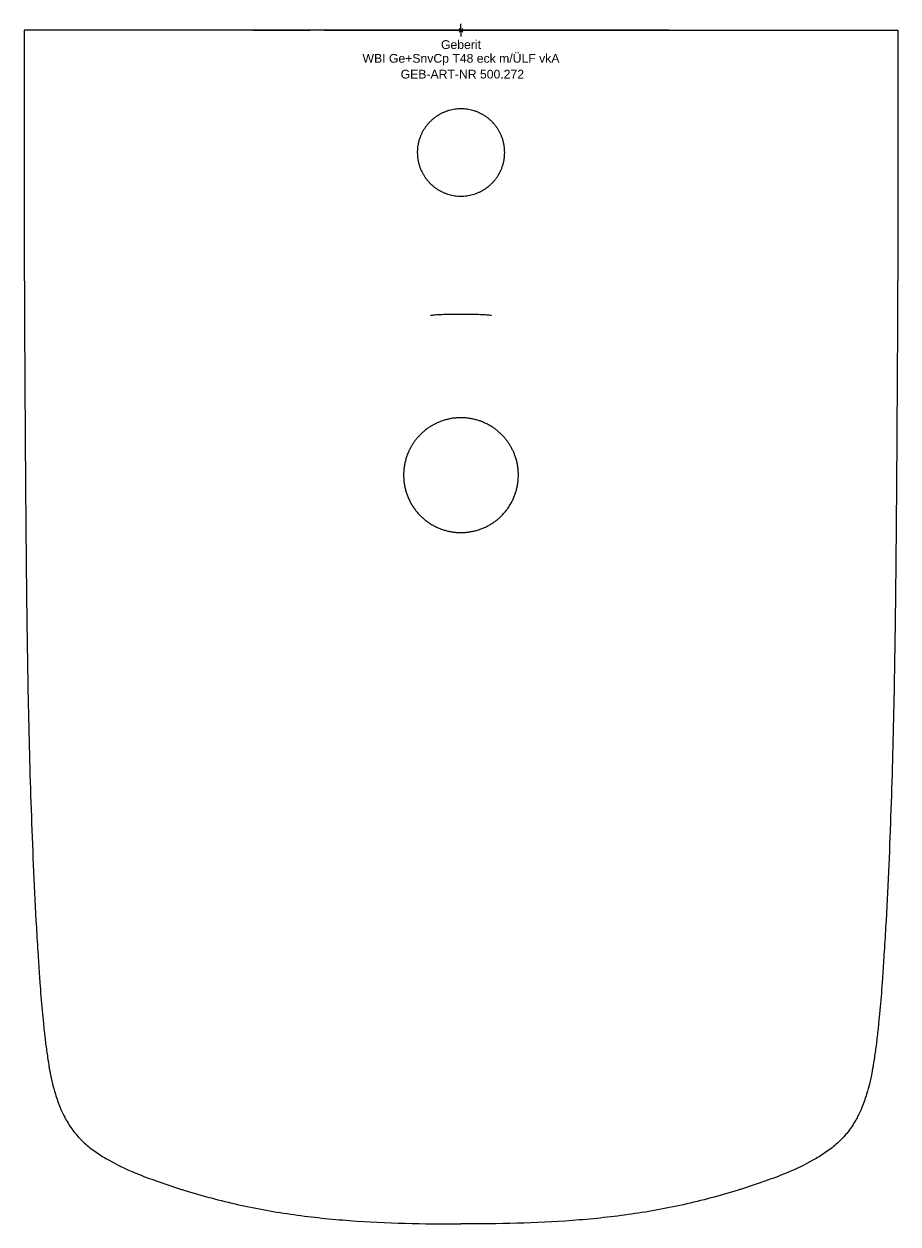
# Model space of a CAD drawing. Header units: millimetres. Extents: x -175 to 175, y -478 to 2.
import ezdxf
from ezdxf.enums import TextEntityAlignment as Align

# ---------------------------------------------------------------- set-up
doc = ezdxf.new("R2010")
doc.units = ezdxf.units.MM
doc.layers.get('0').update_dxf_attribs({"linetype": 'CONTINUOUS'})
for name, color, linetype, lineweight in [('Arbeitspunkt(DIN)', 7, 'CONTINUOUS', 25), ('GEB-ART-NR', 1, 'CONTINUOUS', 18), ('GEB-BEZUG', 2, 'CONTINUOUS', 25), ('GEB-TEXT', 5, 'CONTINUOUS', 18)]:
    doc.layers.add(name, color=color, linetype=linetype, lineweight=lineweight)
doc.layers.add('GEB-KONTUR-A', color=5, linetype='CONTINUOUS')
doc.styles.get("Standard").update_dxf_attribs({"font": 'arial.ttf'})

# ---------------------------------------------------------------- blocks, each defined once
blk = doc.blocks.new('Einfügepunkt')
at = {"layer": 'GEB-BEZUG'}
for p, q in [((-0.71, -0.71), (0.71, 0.71)), ((-0.71, 0.71), (0.71, -0.71))]:
    blk.add_line(p, q, dxfattribs=at)

msp = doc.modelspace()

# ---------------------------------------------------------------- linework, layer by layer
at = {"layer": 'Arbeitspunkt(DIN)', "ltscale": 25}
for q in [(-2.5, 0), (0, 2.5), (0, -2.5), (2.5, 0)]:
    msp.add_line((0, 0), q, dxfattribs=at)
at = {"layer": 'GEB-KONTUR-A', "ltscale": 25}
for centre, major_axis, ratio, start_param, end_param in [((-47.76, 0), (-14, 0), 0.00006, 5.231863, 5.858648), ((47.77, 0), (14, 0), 0.00006, 0.424538, 1.051323), ((7.78, -111.97), (-0.07, -2), 0.598177, 6.283082, 6.283192)]:
    msp.add_ellipse(centre, major_axis=major_axis, ratio=ratio, start_param=start_param, end_param=end_param, dxfattribs=at)
for points, knots in [([(-175.01, 0), (-175.11, -20.19), (-175.12, -40.39), (-175.07, -70.96), (-175.05, -81.33), (-174.98, -102.07), (-174.93, -112.45), (-174.83, -132.44), (-174.78, -142.05), (-174.71, -152.44), (-174.71, -153.22), (-174.64, -164.44), (-174.56, -174.86), (-174.4, -195.75), (-174.32, -206.22), (-174.1, -227.21), (-173.98, -237.72), (-173.7, -255.65), (-173.57, -263.05), (-173.26, -277.87), (-173.08, -285.29), (-172.67, -300.12), (-172.44, -307.53), (-171.91, -322.36), (-171.61, -329.77), (-170.94, -344.59), (-170.57, -352), (-169.95, -363.09), (-169.73, -366.79), (-169.32, -373.34), (-169.14, -376.19), (-168.88, -379.88), (-168.83, -380.72), (-168.5, -385.27), (-168.21, -388.97), (-167.71, -394.43), (-167.54, -396.18), (-167.15, -399.91), (-166.93, -401.88), (-166.47, -405.74), (-166.23, -407.61), (-165.7, -411.38), (-165.42, -413.27), (-165.01, -415.67), (-164.92, -416.19), (-164.23, -419.93), (-163.5, -423.13), (-161.99, -428.06), (-161.36, -429.84), (-160.19, -432.65), (-159.7, -433.71), (-158.86, -435.38), (-158.52, -436), (-157.26, -438.23), (-156.24, -439.79), (-154.73, -441.73), (-154.36, -442.19), (-153.15, -443.6), (-152.27, -444.51), (-150, -446.66), (-148.53, -447.84), (-146.99, -448.95), (-146.97, -448.97), (-145.44, -450.07), (-143.87, -451.07), (-139.02, -453.92), (-135.66, -455.56), (-131.56, -457.34), (-130.91, -457.61), (-127.45, -459.04), (-124.61, -460.1), (-118.66, -462.22), (-115.54, -463.27), (-111.95, -464.4), (-111.5, -464.54), (-107.43, -465.81), (-103.8, -466.85), (-96.49, -468.79), (-92.81, -469.69), (-85.44, -471.32), (-81.74, -472.07), (-74.34, -473.39), (-70.64, -473.98), (-59.54, -475.53), (-52.11, -476.29), (-37.27, -477.4), (-29.85, -477.75), (-14.96, -478.17), (-7.49, -478.24), (0, -478.24)], [0.000001, 0.000001, 0.000001, 0.000001, 0.0998518, 0.0998518, 0.151143, 0.151143, 0.20246, 0.20246, 0.25, 0.25, 0.2538653, 0.2538653, 0.3054628, 0.3054628, 0.3572755, 0.3572755, 0.4092661, 0.4092661, 0.4458638, 0.4458638, 0.4825165, 0.4825165, 0.5192041, 0.5192041, 0.5558814, 0.5558814, 0.5925383, 0.5925383, 0.6108577, 0.6108577, 0.625, 0.625, 0.6291716, 0.6291716, 0.6475401, 0.6475401, 0.65625, 0.65625, 0.666089, 0.666089, 0.6754633, 0.6754633, 0.684882, 0.684882, 0.6875, 0.6875, 0.7036791, 0.7036791, 0.7129924, 0.7129924, 0.71875, 0.71875, 0.7222406, 0.7222406, 0.7314242, 0.7314242, 0.734375, 0.734375, 0.7406016, 0.7406016, 0.7498559, 0.7498559, 0.75, 0.75, 0.7591648, 0.7591648, 0.7777301, 0.7777301, 0.78125, 0.78125, 0.7962333, 0.7962333, 0.8125, 0.8125, 0.8148397, 0.8148397, 0.8335313, 0.8335313, 0.8522317, 0.8522317, 0.870879, 0.870879, 0.8894308, 0.8894308, 0.9263111, 0.9263111, 0.9630061, 0.9630061, 1, 1, 1, 1]), ([(-165.8, 0), (-166.63, 0), (-167.93, 0), (-169.35, 0), (-170.46, 0), (-171.48, 0), (-172.33, 0), (-173.17, 0), (-173.85, 0), (-174.31, 0), (-174.77, 0), (-175.01, 0), (-175.01, 0)], [-1.562875, -1.562875, -1.562875, -1.562875, -1.096844, -1.096844, -1.096844, -0.731648, -0.731648, -0.731648, -0.366452, -0.366452, -0.366452, 0, 0, 0, 0]), ([(0, 0), (-27.63, 0), (-55.27, 0), (-82.91, 0), (-103.09, 0), (-123.28, 0), (-143.46, 0), (-150.9, 0), (-158.35, 0), (-165.8, 0)], [-16.580568, -16.580568, -16.580568, -16.580568, -8.290367, -8.290367, -8.290367, -2.234815, -2.234815, -2.234815, -0.000076, -0.000076, -0.000076, -0.000076]), ([(-54.72, 0), (-51.06, 0), (-47.3, 0), (-43.45, 0), (-38.54, 0), (-33.48, 0), (-28.3, 0), (-26.29, 0), (-24.26, 0), (-22.18, 0), (-15.26, 0), (-7.9, 0), (0, 0)], [-6.364869, -6.364869, -6.364869, -6.364869, -4.922279, -4.922279, -4.922279, -3.081891, -3.081891, -3.081891, -2.370654, -2.370654, -2.370654, 0, 0, 0, 0]), ([(54.72, 0), (51.04, 0), (47.29, 0), (43.45, 0), (38.51, 0), (33.45, 0), (28.3, 0), (26.27, 0), (24.23, 0), (22.18, 0), (14.95, 0), (7.56, 0), (0, 0)], [0, 0, 0, 0, 0.2184219, 0.2184219, 0.2184219, 0.5, 0.5, 0.5, 0.6105728, 0.6105728, 0.6105728, 1, 1, 1, 1]), ([(175.01, 0), (175.11, -20.19), (175.12, -40.39), (175.07, -70.96), (175.05, -81.33), (174.98, -102.07), (174.94, -112.45), (174.83, -132.44), (174.78, -142.05), (174.71, -152.44), (174.71, -153.22), (174.64, -164.44), (174.56, -174.86), (174.4, -195.75), (174.32, -206.22), (174.11, -227.21), (173.98, -237.72), (173.7, -255.65), (173.57, -263.05), (173.26, -277.87), (173.08, -285.29), (172.67, -300.12), (172.44, -307.53), (171.91, -322.36), (171.62, -329.77), (170.95, -344.59), (170.57, -351.99), (169.95, -363.09), (169.73, -366.79), (169.32, -373.34), (169.14, -376.19), (168.89, -379.88), (168.83, -380.72), (168.5, -385.27), (168.21, -388.97), (167.71, -394.43), (167.54, -396.18), (167.15, -399.91), (166.93, -401.88), (166.47, -405.74), (166.23, -407.61), (165.7, -411.38), (165.42, -413.27), (165.01, -415.67), (164.92, -416.19), (164.23, -419.93), (163.51, -423.13), (161.99, -428.06), (161.36, -429.84), (160.19, -432.65), (159.7, -433.71), (158.86, -435.38), (158.53, -436), (157.26, -438.23), (156.24, -439.79), (154.74, -441.73), (154.36, -442.19), (153.15, -443.6), (152.27, -444.51), (150, -446.66), (148.53, -447.84), (146.99, -448.95), (146.97, -448.97), (145.44, -450.07), (143.87, -451.07), (139.02, -453.92), (135.66, -455.56), (131.56, -457.34), (130.91, -457.61), (127.45, -459.04), (124.61, -460.1), (118.66, -462.22), (115.54, -463.27), (111.95, -464.4), (111.5, -464.54), (107.44, -465.81), (103.8, -466.85), (96.49, -468.79), (92.82, -469.69), (85.44, -471.32), (81.75, -472.07), (74.34, -473.39), (70.64, -473.98), (59.54, -475.53), (52.11, -476.29), (37.27, -477.4), (29.85, -477.75), (14.96, -478.17), (7.49, -478.24), (0, -478.24)], [0.0000012, 0.0000012, 0.0000012, 0.0000012, 0.0998502, 0.0998502, 0.1511422, 0.1511422, 0.2024599, 0.2024599, 0.25, 0.25, 0.2538655, 0.2538655, 0.305463, 0.305463, 0.3572757, 0.3572757, 0.4092663, 0.4092663, 0.445864, 0.445864, 0.4825166, 0.4825166, 0.5192043, 0.5192043, 0.5558822, 0.5558822, 0.5925395, 0.5925395, 0.6108586, 0.6108586, 0.625, 0.625, 0.6291718, 0.6291718, 0.6475403, 0.6475403, 0.65625, 0.65625, 0.6660892, 0.6660892, 0.6754635, 0.6754635, 0.6848822, 0.6848822, 0.6875, 0.6875, 0.703679, 0.703679, 0.7129924, 0.7129924, 0.71875, 0.71875, 0.7222408, 0.7222408, 0.7314246, 0.7314246, 0.734375, 0.734375, 0.740602, 0.740602, 0.7498563, 0.7498563, 0.75, 0.75, 0.7591637, 0.7591637, 0.7777294, 0.7777294, 0.78125, 0.78125, 0.7962345, 0.7962345, 0.8125, 0.8125, 0.8148394, 0.8148394, 0.8335304, 0.8335304, 0.8522306, 0.8522306, 0.8708782, 0.8708782, 0.8894301, 0.8894301, 0.92631, 0.92631, 0.963013, 0.963013, 1, 1, 1, 1]), ([(0, 0), (27.64, 0), (55.27, 0), (82.91, 0), (103.09, 0), (123.28, 0), (143.46, 0), (150.9, 0), (158.35, 0), (165.8, 0)], [0, 0, 0, 0, 8.290523, 8.290523, 8.290523, 14.346311, 14.346311, 14.346311, 16.581132, 16.581132, 16.581132, 16.581132]), ([(165.8, 0), (166.03, 0), (166.26, 0), (166.49, 0), (166.72, 0), (166.95, 0), (167.18, 0), (167.42, 0), (167.65, 0), (167.88, 0), (168.11, 0), (168.34, 0), (168.57, 0), (168.79, 0), (169.02, 0), (169.24, 0), (169.27, 0), (169.31, 0), (169.34, 0), (169.56, 0), (169.78, 0), (169.99, 0), (170.2, 0), (170.41, 0), (170.62, 0), (170.82, 0), (171.01, 0), (171.2, 0), (171.39, 0), (171.57, 0), (171.75, 0), (171.92, 0), (172.09, 0), (172.25, 0), (172.28, 0), (172.3, 0), (172.33, 0), (172.49, 0), (172.64, 0), (172.79, 0), (172.94, 0), (173.08, 0), (173.22, 0), (173.36, 0), (173.49, 0), (173.61, 0), (173.74, 0), (173.85, 0), (173.96, 0), (174.07, 0), (174.17, 0), (174.26, 0), (174.28, 0), (174.3, 0), (174.31, 0), (174.4, 0), (174.48, 0), (174.56, 0), (174.63, 0), (174.7, 0), (174.75, 0), (174.81, 0), (174.85, 0), (174.89, 0), (174.93, 0), (174.96, 0), (174.97, 0), (174.99, 0), (175.01, 0), (175.01, 0), (175.01, 0), (175.01, 0), (175.01, 0)], [0, 0, 0, 0, 0.0468291, 0.0468291, 0.0468291, 0.0945983, 0.0945983, 0.0945983, 0.1434527, 0.1434527, 0.1434527, 0.1926859, 0.1926859, 0.1926859, 0.242012, 0.242012, 0.242012, 0.2499866, 0.2499866, 0.2499866, 0.2993219, 0.2993219, 0.2993219, 0.3494896, 0.3494896, 0.3494896, 0.3980395, 0.3980395, 0.3980395, 0.4459014, 0.4459014, 0.4459014, 0.4926279, 0.4926279, 0.4926279, 0.4999927, 0.4999927, 0.4999927, 0.5466758, 0.5466758, 0.5466758, 0.5942963, 0.5942963, 0.5942963, 0.6429978, 0.6429978, 0.6429978, 0.6920734, 0.6920734, 0.6920734, 0.7412341, 0.7412341, 0.7412341, 0.7500205, 0.7500205, 0.7500205, 0.7991847, 0.7991847, 0.7991847, 0.8493885, 0.8493885, 0.8493885, 0.8977527, 0.8977527, 0.8977527, 0.9454329, 0.9454329, 0.9454329, 0.9919831, 0.9919831, 0.9919831, 0.9999999, 0.9999999, 0.9999999, 0.9999999]), ([(0, -31.47), (-0.39, -31.47), (-0.79, -31.48), (-1.58, -31.54), (-1.97, -31.58), (-2.75, -31.68), (-3.14, -31.75), (-3.92, -31.91), (-4.3, -32), (-5.06, -32.21), (-5.44, -32.33), (-6.19, -32.6), (-6.56, -32.74), (-7.29, -33.05), (-7.64, -33.22), (-8.35, -33.59), (-8.7, -33.78), (-9.38, -34.19), (-9.71, -34.4), (-10.36, -34.86), (-10.68, -35.1), (-11.29, -35.6), (-11.59, -35.86), (-12.05, -36.28), (-12.22, -36.44), (-12.64, -36.86), (-12.89, -37.13), (-13.38, -37.69), (-13.62, -37.97), (-14.08, -38.57), (-14.31, -38.88), (-14.73, -39.51), (-14.92, -39.83), (-15.3, -40.46), (-15.47, -40.79), (-15.81, -41.45), (-15.96, -41.78), (-16.13, -42.17), (-16.15, -42.22), (-16.34, -42.68), (-16.49, -43.1), (-16.77, -43.95), (-16.9, -44.4), (-17.11, -45.28), (-17.2, -45.71), (-17.34, -46.58), (-17.4, -47.01), (-17.47, -47.87), (-17.49, -48.29), (-17.5, -48.79), (-17.5, -48.88), (-17.5, -49.4), (-17.48, -49.82), (-17.42, -50.69), (-17.37, -51.12), (-17.24, -52.01), (-17.16, -52.45), (-16.95, -53.34), (-16.83, -53.78), (-16.56, -54.64), (-16.41, -55.07), (-16.22, -55.54), (-16.19, -55.6), (-16.03, -56), (-15.88, -56.33), (-15.56, -56.98), (-15.39, -57.3), (-15.03, -57.93), (-14.85, -58.24), (-14.45, -58.85), (-14.24, -59.15), (-13.81, -59.73), (-13.58, -60.01), (-13.12, -60.56), (-12.87, -60.83), (-12.54, -61.17), (-12.46, -61.26), (-12.1, -61.62), (-11.81, -61.89), (-11.22, -62.41), (-10.91, -62.66), (-10.28, -63.14), (-9.96, -63.37), (-9.3, -63.8), (-8.96, -64.01), (-8.27, -64.4), (-7.92, -64.58), (-7.21, -64.92), (-6.85, -65.08), (-6.11, -65.37), (-5.74, -65.51), (-4.99, -65.75), (-4.61, -65.86), (-3.85, -66.05), (-3.46, -66.13), (-2.68, -66.27), (-2.29, -66.32), (-1.51, -66.41), (-1.12, -66.44), (-0.48, -66.47), (-0.24, -66.47), (0, -66.47)], [0, 0, 0, 0, 0.021355, 0.021355, 0.042769, 0.042769, 0.064239, 0.064239, 0.085759, 0.085759, 0.107347, 0.107347, 0.12897, 0.12897, 0.150624, 0.150624, 0.172304, 0.172304, 0.194013, 0.194013, 0.215735, 0.215735, 0.237467, 0.237467, 0.25, 0.25, 0.270211, 0.270211, 0.290409, 0.290409, 0.311557, 0.311557, 0.331728, 0.331728, 0.351892, 0.351892, 0.372046, 0.372046, 0.375, 0.375, 0.399067, 0.399067, 0.4243, 0.4243, 0.448644, 0.448644, 0.472429, 0.472429, 0.495244, 0.495244, 0.5, 0.5, 0.52311, 0.52311, 0.547074, 0.547074, 0.571982, 0.571982, 0.596958, 0.596958, 0.621364, 0.621364, 0.625, 0.625, 0.644764, 0.644764, 0.664531, 0.664531, 0.684304, 0.684304, 0.704088, 0.704088, 0.72388, 0.72388, 0.743687, 0.743687, 0.75, 0.75, 0.771674, 0.771674, 0.793339, 0.793339, 0.814988, 0.814988, 0.836618, 0.836618, 0.858207, 0.858207, 0.879766, 0.879766, 0.90129, 0.90129, 0.922775, 0.922775, 0.944194, 0.944194, 0.965571, 0.965571, 0.986878, 0.986878, 1, 1, 1, 1]), ([(0, -66.47), (0.39, -66.47), (0.79, -66.46), (1.57, -66.4), (1.96, -66.36), (2.74, -66.26), (3.13, -66.19), (3.9, -66.03), (4.29, -65.94), (5.05, -65.73), (5.42, -65.61), (6.17, -65.35), (6.54, -65.21), (7.26, -64.9), (7.62, -64.73), (8.32, -64.37), (8.67, -64.18), (9.35, -63.77), (9.68, -63.56), (10.33, -63.1), (10.64, -62.87), (11.26, -62.37), (11.56, -62.11), (12.03, -61.68), (12.21, -61.51), (12.63, -61.08), (12.88, -60.82), (13.36, -60.28), (13.59, -60.01), (14.03, -59.44), (14.24, -59.15), (14.65, -58.55), (14.84, -58.25), (15.21, -57.63), (15.39, -57.32), (15.72, -56.68), (15.87, -56.35), (16.07, -55.9), (16.12, -55.78), (16.35, -55.24), (16.5, -54.81), (16.79, -53.92), (16.92, -53.47), (17.13, -52.56), (17.22, -52.11), (17.36, -51.21), (17.41, -50.77), (17.48, -49.87), (17.5, -49.42), (17.5, -48.54), (17.48, -48.12), (17.42, -47.26), (17.37, -46.82), (17.24, -45.94), (17.16, -45.5), (16.96, -44.61), (16.84, -44.18), (16.57, -43.32), (16.42, -42.9), (16.23, -42.42), (16.2, -42.35), (16.03, -41.93), (15.87, -41.59), (15.54, -40.92), (15.37, -40.59), (14.99, -39.94), (14.79, -39.61), (14.37, -38.97), (14.15, -38.67), (13.7, -38.08), (13.47, -37.79), (12.98, -37.23), (12.73, -36.95), (12.44, -36.66), (12.41, -36.63), (12.1, -36.32), (11.81, -36.05), (11.21, -35.53), (10.9, -35.28), (10.27, -34.8), (9.95, -34.57), (9.28, -34.13), (8.94, -33.92), (8.25, -33.53), (7.9, -33.35), (7.19, -33.01), (6.82, -32.85), (6.09, -32.56), (5.71, -32.42), (4.96, -32.18), (4.58, -32.07), (3.81, -31.89), (3.42, -31.8), (2.64, -31.67), (2.25, -31.61), (1.47, -31.53), (1.07, -31.5), (0.45, -31.47), (0.23, -31.47), (0, -31.47)], [0, 0, 0, 0, 0.0212863, 0.0212863, 0.0426287, 0.0426287, 0.0640232, 0.0640232, 0.0854656, 0.0854656, 0.1069726, 0.1069726, 0.1285137, 0.1285137, 0.1500849, 0.1500849, 0.1716821, 0.1716821, 0.1933108, 0.1933108, 0.2149524, 0.2149524, 0.236608, 0.236608, 0.25, 0.25, 0.2696822, 0.2696822, 0.2893525, 0.2893525, 0.3090129, 0.3090129, 0.3286644, 0.3286644, 0.3483107, 0.3483107, 0.367954, 0.367954, 0.375, 0.375, 0.4001047, 0.4001047, 0.4258437, 0.4258437, 0.4511522, 0.4511522, 0.4755761, 0.4755761, 0.5, 0.5, 0.5230756, 0.5230756, 0.5469748, 0.5469748, 0.5717409, 0.5717409, 0.5965334, 0.5965334, 0.6207363, 0.6207363, 0.625, 0.625, 0.6453021, 0.6453021, 0.665613, 0.665613, 0.6867097, 0.6867097, 0.7070484, 0.7070484, 0.7273971, 0.7273971, 0.7477619, 0.7477619, 0.75, 0.75, 0.771753, 0.771753, 0.7934988, 0.7934988, 0.8152313, 0.8152313, 0.8369446, 0.8369446, 0.8586184, 0.8586184, 0.8802607, 0.8802607, 0.9018668, 0.9018668, 0.9234318, 0.9234318, 0.9449268, 0.9449268, 0.9663772, 0.9663772, 0.9877541, 0.9877541, 1, 1, 1, 1]), ([(-7.71, -113.97), (-8.78, -114.01), (-9.72, -114.06), (-11.22, -114.18), (-11.81, -114.25), (-12.17, -114.31), (-12.23, -114.32), (-12.23, -114.32)], [0.0006091, 0.0006091, 0.0006091, 0.0006091, 0.4024524, 0.4024524, 0.8056558, 0.8056558, 0.9318129, 0.9318129, 0.9318129, 0.9318129]), ([(0, -113.86), (-1.36, -113.86), (-2.74, -113.86), (-5.35, -113.9), (-6.61, -113.93), (-7.71, -113.97)], [0, 0, 0, 0, 0.4088794, 0.4088794, 0.8236747, 0.8236747, 0.8236747, 0.8236747]), ([(7.71, -113.97), (6.65, -113.93), (5.46, -113.9), (2.87, -113.86), (1.42, -113.86), (0, -113.86)], [0, 0, 0, 0, 0.3966644, 0.3966644, 0.8236093, 0.8236093, 0.8236093, 0.8236093]), ([(12.22, -114.32), (12.22, -114.32), (12.22, -114.32), (12.21, -114.32), (12.15, -114.31), (11.91, -114.27), (11.68, -114.23), (10.95, -114.15), (10.37, -114.11), (9.11, -114.03), (8.44, -114), (7.71, -113.97)], [0.3753017, 0.3753017, 0.3753017, 0.3753017, 0.3895153, 0.3895153, 0.5105814, 0.5105814, 0.7210254, 0.7210254, 1.0350645, 1.0350645, 1.3108528, 1.3108528, 1.3108528, 1.3108528]), ([(0, -155.24), (-0.48, -155.24), (-0.97, -155.26), (-1.93, -155.32), (-2.42, -155.36), (-3.38, -155.49), (-3.85, -155.56), (-4.81, -155.74), (-5.28, -155.85), (-6.22, -156.09), (-6.68, -156.23), (-7.61, -156.53), (-8.06, -156.7), (-8.97, -157.06), (-9.41, -157.25), (-10.29, -157.67), (-10.72, -157.89), (-11.57, -158.36), (-11.99, -158.61), (-12.81, -159.13), (-13.21, -159.41), (-14, -159.98), (-14.38, -160.28), (-15.12, -160.91), (-15.49, -161.23), (-15.98, -161.7), (-16.12, -161.84), (-16.58, -162.29), (-16.88, -162.62), (-17.48, -163.28), (-17.76, -163.63), (-18.32, -164.33), (-18.58, -164.68), (-19.1, -165.42), (-19.34, -165.79), (-19.81, -166.55), (-20.03, -166.94), (-20.46, -167.72), (-20.66, -168.12), (-20.99, -168.82), (-21.12, -169.12), (-21.45, -169.93), (-21.64, -170.43), (-21.99, -171.47), (-22.14, -172), (-22.41, -173.06), (-22.53, -173.59), (-22.72, -174.66), (-22.8, -175.19), (-22.92, -176.23), (-22.96, -176.75), (-22.99, -177.58), (-23, -177.9), (-23, -178.73), (-22.98, -179.24), (-22.92, -180.26), (-22.87, -180.76), (-22.73, -181.78), (-22.65, -182.28), (-22.44, -183.29), (-22.33, -183.79), (-22.06, -184.78), (-21.9, -185.27), (-21.57, -186.25), (-21.38, -186.73), (-20.98, -187.68), (-20.76, -188.15), (-20.3, -189.07), (-20.05, -189.52), (-19.52, -190.41), (-19.24, -190.85), (-18.66, -191.7), (-18.35, -192.11), (-17.72, -192.92), (-17.38, -193.31), (-16.79, -193.96), (-16.54, -194.23), (-15.92, -194.84), (-15.56, -195.18), (-14.81, -195.84), (-14.43, -196.16), (-13.63, -196.77), (-13.23, -197.06), (-12.4, -197.62), (-11.98, -197.88), (-11.11, -198.39), (-10.67, -198.62), (-9.77, -199.07), (-9.31, -199.28), (-8.39, -199.66), (-7.93, -199.84), (-6.99, -200.16), (-6.51, -200.31), (-5.54, -200.57), (-5.04, -200.69), (-4.06, -200.88), (-3.57, -200.97), (-2.57, -201.1), (-2.06, -201.15), (-1.03, -201.22), (-0.52, -201.24), (0, -201.24)], [0, 0, 0, 0, 0.019937, 0.019937, 0.039926, 0.039926, 0.059961, 0.059961, 0.08004, 0.08004, 0.100158, 0.100158, 0.120329, 0.120329, 0.140527, 0.140527, 0.160749, 0.160749, 0.180991, 0.180991, 0.201256, 0.201256, 0.22153, 0.22153, 0.241813, 0.241813, 0.25, 0.25, 0.26859, 0.26859, 0.287168, 0.287168, 0.305737, 0.305737, 0.324296, 0.324296, 0.342848, 0.342848, 0.361396, 0.361396, 0.375, 0.375, 0.397496, 0.397496, 0.420384, 0.420384, 0.443135, 0.443135, 0.465423, 0.465423, 0.486805, 0.486805, 0.5, 0.5, 0.52097, 0.52097, 0.542064, 0.542064, 0.56327, 0.56327, 0.584572, 0.584572, 0.605984, 0.605984, 0.627444, 0.627444, 0.648934, 0.648934, 0.670436, 0.670436, 0.691917, 0.691917, 0.713369, 0.713369, 0.734749, 0.734749, 0.75, 0.75, 0.770723, 0.770723, 0.79147, 0.79147, 0.812229, 0.812229, 0.832993, 0.832993, 0.853869, 0.853869, 0.874599, 0.874599, 0.895301, 0.895301, 0.915967, 0.915967, 0.936975, 0.936975, 0.957519, 0.957519, 0.97876, 0.97876, 1, 1, 1, 1]), ([(0, -201.24), (0.5, -201.24), (0.99, -201.22), (1.98, -201.16), (2.48, -201.11), (3.46, -200.98), (3.95, -200.9), (4.93, -200.71), (5.41, -200.6), (6.38, -200.34), (6.87, -200.2), (7.82, -199.88), (8.29, -199.7), (9.21, -199.32), (9.67, -199.12), (10.56, -198.68), (11.01, -198.44), (11.88, -197.94), (12.31, -197.67), (13.15, -197.12), (13.56, -196.83), (14.37, -196.21), (14.76, -195.88), (15.54, -195.21), (15.91, -194.85), (16.64, -194.13), (16.99, -193.75), (17.67, -192.97), (18, -192.57), (18.62, -191.75), (18.92, -191.33), (19.49, -190.47), (19.76, -190.03), (20.26, -189.13), (20.5, -188.67), (20.95, -187.75), (21.16, -187.27), (21.54, -186.32), (21.72, -185.83), (22.04, -184.85), (22.18, -184.36), (22.43, -183.37), (22.54, -182.87), (22.72, -181.86), (22.79, -181.35), (22.91, -180.34), (22.95, -179.84), (22.99, -178.96), (23, -178.59), (23, -177.7), (22.98, -177.19), (22.91, -176.14), (22.86, -175.61), (22.71, -174.55), (22.61, -174), (22.39, -172.93), (22.25, -172.39), (21.95, -171.34), (21.78, -170.83), (21.48, -170.02), (21.37, -169.72), (21.07, -169.01), (20.89, -168.61), (20.5, -167.8), (20.29, -167.41), (19.86, -166.63), (19.63, -166.24), (19.15, -165.49), (18.9, -165.12), (18.37, -164.4), (18.1, -164.04), (17.54, -163.35), (17.24, -163.01), (16.72, -162.44), (16.49, -162.21), (15.92, -161.63), (15.56, -161.3), (14.83, -160.66), (14.46, -160.35), (13.69, -159.75), (13.3, -159.47), (12.49, -158.92), (12.08, -158.66), (11.22, -158.16), (10.78, -157.92), (9.89, -157.47), (9.45, -157.27), (8.56, -156.89), (8.1, -156.71), (7.19, -156.39), (6.73, -156.24), (5.79, -155.98), (5.32, -155.86), (4.38, -155.66), (3.9, -155.57), (2.94, -155.42), (2.46, -155.37), (1.5, -155.28), (1.02, -155.26), (0.36, -155.24), (0.18, -155.24), (0, -155.24)], [0, 0, 0, 0, 0.020429, 0.020429, 0.040929, 0.040929, 0.061494, 0.061494, 0.082113, 0.082113, 0.103099, 0.103099, 0.123819, 0.123819, 0.144561, 0.144561, 0.165317, 0.165317, 0.186488, 0.186488, 0.207243, 0.207243, 0.228621, 0.228621, 0.25, 0.25, 0.271366, 0.271366, 0.292793, 0.292793, 0.314264, 0.314264, 0.335757, 0.335757, 0.357241, 0.357241, 0.378697, 0.378697, 0.400107, 0.400107, 0.421455, 0.421455, 0.442675, 0.442675, 0.46381, 0.46381, 0.484792, 0.484792, 0.5, 0.5, 0.521335, 0.521335, 0.543363, 0.543363, 0.566216, 0.566216, 0.589191, 0.589191, 0.611779, 0.611779, 0.625, 0.625, 0.643542, 0.643542, 0.662087, 0.662087, 0.680636, 0.680636, 0.699199, 0.699199, 0.717768, 0.717768, 0.736351, 0.736351, 0.75, 0.75, 0.770281, 0.770281, 0.790556, 0.790556, 0.810818, 0.810818, 0.831065, 0.831065, 0.852182, 0.852182, 0.872368, 0.872368, 0.892525, 0.892525, 0.91265, 0.91265, 0.932738, 0.932738, 0.952766, 0.952766, 0.972756, 0.972756, 0.992687, 0.992687, 1, 1, 1, 1])]:
    msp.add_open_spline(points, degree=3, knots=knots, dxfattribs=at)
for points in [[(-83.31, 0), (-76.13, 0), (-68.52, 0), (-60.53, 0)], [(83.31, 0), (76.13, 0), (68.52, 0), (60.53, 0)], [(-7.71, -113.97), (-7.71, -113.97), (-7.71, -113.97), (-7.71, -113.97)]]:
    msp.add_open_spline(points, degree=3, dxfattribs=at)

# ---------------------------------------------------------------- block references
at = {"ltscale": 25}
msp.add_blockref('Einfügepunkt', (0, 0), dxfattribs=at)

# ---------------------------------------------------------------- texts
at = {"layer": 'GEB-ART-NR'}
msp.add_text('GEB-ART-NR 500.272', height=3.5, dxfattribs=at).set_placement((0.55, -19.34), align=Align.CENTER)
at = {"layer": 'GEB-TEXT'}
for s, p in [('Geberit', (0, -7.5)), ('WBI Ge+SnvCp T48 eck m/ÜLF vkA', (0, -13))]:
    msp.add_text(s, height=3.5, dxfattribs=at).set_placement(p, align=Align.CENTER)

doc.saveas('drawing.dxf')
